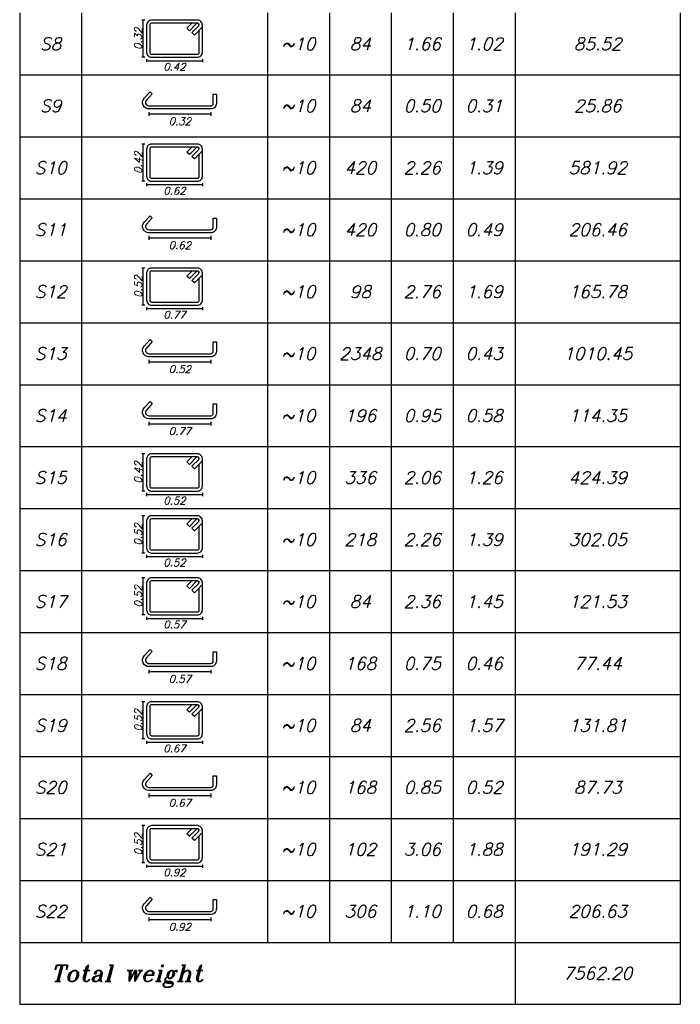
# Model space of a CAD drawing. Header units: inches. Extents: x 826 to 1034, y 702 to 834.
# Tile 53 of 93: x 936 to 943, y 716 to 727. Entities that reach past the tile are written whole.
import ezdxf
from ezdxf.enums import TextEntityAlignment as Align

# ---------------------------------------------------------------- set-up
doc = ezdxf.new("R2010")
doc.units = ezdxf.units.IN
doc.header["$MEASUREMENT"] = 0
doc.layers.add('SAZE_DRAWINGS', color=7, linetype='Continuous')
doc.styles.add('SAZE_STYLE', font='romansp.shx', dxfattribs={"oblique": 15})
doc.styles.add('SAZE_STYLE1', font='romant.shx', dxfattribs={"oblique": 15})

# ---------------------------------------------------------------- blocks, each defined once
blk = doc.blocks.new('SAZE-REC-TIE135')
at = {"layer": 'SAZE_DRAWINGS', "color": 2}
for p, q in [((-0.08, 0.55), (-0.13, 0.55)), ((-0.105, -0.05), (-0.105, 0.55)), ((-0.08, -0.05), (-0.13, -0.05)), ((-0.05, -0.08), (-0.05, -0.13)), ((-0.05, -0.105), (0.85, -0.105)), ((0.85, -0.08), (0.85, -0.13))]:
    blk.add_line(p, q, dxfattribs=at)
at = {"layer": 'SAZE_DRAWINGS', "color": 5}
blk.add_lwpolyline([(0.03, -0.05), (0.77, -0.05, 0.414214), (0.85, 0.03), (0.85, 0.47, 0.414214), (0.77, 0.55), (0.03, 0.55, 0.414214), (-0.05, 0.47), (-0.05, 0.03, 0.414214)], format="xyb", close=True, dxfattribs=at)
blk.add_lwpolyline([(0.8, 0.47, 0.414214), (0.77, 0.5), (0.03, 0.5, 0.414214), (0, 0.47), (0, 0.03, 0.414214), (0.03, 0), (0.77, 0, 0.414214), (0.8, 0.03), (0.8, 0.39)], format="xyb", dxfattribs=at)
for points in [[(0.75, 0.49), (0.64, 0.38), (0.6, 0.42), (0.68, 0.5)], [(0.85, 0.44), (0.72, 0.31), (0.68, 0.35), (0.79, 0.46)]]:
    blk.add_lwpolyline(points, dxfattribs=at)
blk.add_arc((0.77, 0.475), 0.025, 306.8699, 143.1301, dxfattribs=at)
at = {"layer": 'SAZE_DRAWINGS', "color": 3, "style": 'SAZE_STYLE', "oblique": 15}
blk.add_attdef('B', text='', height=0.12, rotation=90, dxfattribs=at).set_placement((-0.125, 0.25), align=Align.CENTER)
blk.add_attdef('A', text='', height=0.12, dxfattribs=at).set_placement((0.4, -0.205), align=Align.MIDDLE)
blk = doc.blocks.new('SAZE-CROSSTIE90-135')
at = {"layer": 'SAZE_DRAWINGS', "color": 2}
for p, q in [((0, -0.1), (0, -0.16)), ((0, -0.13), (1, -0.13)), ((1, -0.1), (1, -0.16))]:
    blk.add_line(p, q, dxfattribs=at)
at = {"layer": 'SAZE_DRAWINGS', "color": 5}
blk.add_lwpolyline([(1.09, 0.19), (1.09, 0.04, -0.414214), (1, -0.05), (0, -0.05, -0.649873), (-0.077, 0.124), (0.018, 0.228), (0.055, 0.195), (-0.04, 0.09, 0.649873), (0, 0), (1, 0, 0.414214), (1.04, 0.04), (1.04, 0.19)], format="xyb", close=True, dxfattribs=at)
at = {"layer": 'SAZE_DRAWINGS', "color": 3, "style": 'SAZE_STYLE', "oblique": 15}
blk.add_attdef('B', text='', height=0.12, dxfattribs=at).set_placement((-0.04, 0.18), align=Align.RIGHT)
blk.add_attdef('A', text='', height=0.12, dxfattribs=at).set_placement((0.5, -0.25), align=Align.MIDDLE)

msp = doc.modelspace()

# ---------------------------------------------------------------- linework, layer by layer
at = {"layer": 'SAZE_DRAWINGS', "color": 6}
for points in [[(935.9821, 726.9905), (935.9821, 726.313)], [(943.2087, 726.9905), (943.2087, 726.313)], [(935.9821, 726.313), (935.9821, 725.6355)], [(943.2087, 726.313), (943.2087, 725.6355)], [(935.9821, 725.6355), (935.9821, 724.9581)], [(943.2087, 725.6355), (943.2087, 724.9581)], [(935.9821, 724.9581), (935.9821, 724.2806)], [(943.2087, 724.9581), (943.2087, 724.2806)], [(935.9821, 724.2806), (935.9821, 723.6031)], [(943.2087, 724.2806), (943.2087, 723.6031)], [(935.9821, 723.6031), (935.9821, 722.9256)], [(943.2087, 723.6031), (943.2087, 722.9256)], [(935.9821, 722.9256), (935.9821, 722.2481)], [(943.2087, 722.9256), (943.2087, 722.2481)], [(935.9821, 722.2481), (935.9821, 721.5706)], [(943.2087, 722.2481), (943.2087, 721.5706)], [(935.9821, 721.5706), (935.9821, 720.8931)], [(943.2087, 721.5706), (943.2087, 720.8931)], [(935.9821, 720.8931), (935.9821, 720.2156)], [(943.2087, 720.8931), (943.2087, 720.2156)], [(935.9821, 720.2156), (935.9821, 719.5381)], [(943.2087, 720.2156), (943.2087, 719.5381)], [(935.9821, 719.5381), (935.9821, 718.8606)], [(943.2087, 719.5381), (943.2087, 718.8606)], [(935.9821, 718.8606), (935.9821, 718.1832)], [(943.2087, 718.8606), (943.2087, 718.1832)], [(935.9821, 718.1832), (935.9821, 717.5057)], [(943.2087, 718.1832), (943.2087, 717.5057)], [(935.9821, 717.5057), (935.9821, 716.8282)], [(943.2087, 717.5057), (943.2087, 716.8282)], [(935.9821, 716.8282), (935.9821, 716.1507)], [(943.2087, 716.8282), (943.2087, 716.1507)], [(935.9821, 716.1507), (943.2087, 716.1507)]]:
    msp.add_lwpolyline(points, dxfattribs=at)
at = {"layer": 'SAZE_DRAWINGS', "color": 2}
for points in [[(936.6596, 726.9905), (936.6596, 726.313)], [(938.6921, 726.9905), (938.6921, 726.313)], [(939.3696, 726.9905), (939.3696, 726.313)], [(940.0471, 726.9905), (940.0471, 726.313)], [(940.7246, 726.9905), (940.7246, 726.313)], [(941.4021, 726.9905), (941.4021, 726.313)], [(936.6596, 726.313), (936.6596, 725.6355)], [(938.6921, 726.313), (938.6921, 725.6355)], [(939.3696, 726.313), (939.3696, 725.6355)], [(940.0471, 726.313), (940.0471, 725.6355)], [(940.7246, 726.313), (940.7246, 725.6355)], [(941.4021, 726.313), (941.4021, 725.6355)], [(936.6596, 725.6355), (936.6596, 724.9581)], [(938.6921, 725.6355), (938.6921, 724.9581)], [(939.3696, 725.6355), (939.3696, 724.9581)], [(940.0471, 725.6355), (940.0471, 724.9581)], [(940.7246, 725.6355), (940.7246, 724.9581)], [(941.4021, 725.6355), (941.4021, 724.9581)], [(936.6596, 724.9581), (936.6596, 724.2806)], [(938.6921, 724.9581), (938.6921, 724.2806)], [(939.3696, 724.9581), (939.3696, 724.2806)], [(940.0471, 724.9581), (940.0471, 724.2806)], [(940.7246, 724.9581), (940.7246, 724.2806)], [(941.4021, 724.9581), (941.4021, 724.2806)], [(936.6596, 724.2806), (936.6596, 723.6031)], [(938.6921, 724.2806), (938.6921, 723.6031)], [(939.3696, 724.2806), (939.3696, 723.6031)], [(940.0471, 724.2806), (940.0471, 723.6031)], [(940.7246, 724.2806), (940.7246, 723.6031)], [(941.4021, 724.2806), (941.4021, 723.6031)], [(936.6596, 723.6031), (936.6596, 722.9256)], [(938.6921, 723.6031), (938.6921, 722.9256)], [(939.3696, 723.6031), (939.3696, 722.9256)], [(940.0471, 723.6031), (940.0471, 722.9256)], [(940.7246, 723.6031), (940.7246, 722.9256)], [(941.4021, 723.6031), (941.4021, 722.9256)], [(936.6596, 722.9256), (936.6596, 722.2481)], [(938.6921, 722.9256), (938.6921, 722.2481)], [(939.3696, 722.9256), (939.3696, 722.2481)], [(940.0471, 722.9256), (940.0471, 722.2481)], [(940.7246, 722.9256), (940.7246, 722.2481)], [(941.4021, 722.9256), (941.4021, 722.2481)], [(936.6596, 722.2481), (936.6596, 721.5706)], [(938.6921, 722.2481), (938.6921, 721.5706)], [(939.3696, 722.2481), (939.3696, 721.5706)], [(940.0471, 722.2481), (940.0471, 721.5706)], [(940.7246, 722.2481), (940.7246, 721.5706)], [(941.4021, 722.2481), (941.4021, 721.5706)], [(936.6596, 721.5706), (936.6596, 720.8931)], [(938.6921, 721.5706), (938.6921, 720.8931)], [(939.3696, 721.5706), (939.3696, 720.8931)], [(940.0471, 721.5706), (940.0471, 720.8931)], [(940.7246, 721.5706), (940.7246, 720.8931)], [(941.4021, 721.5706), (941.4021, 720.8931)], [(936.6596, 720.8931), (936.6596, 720.2156)], [(938.6921, 720.8931), (938.6921, 720.2156)], [(939.3696, 720.8931), (939.3696, 720.2156)], [(940.0471, 720.8931), (940.0471, 720.2156)], [(940.7246, 720.8931), (940.7246, 720.2156)], [(941.4021, 720.8931), (941.4021, 720.2156)], [(936.6596, 720.2156), (936.6596, 719.5381)], [(938.6921, 720.2156), (938.6921, 719.5381)], [(939.3696, 720.2156), (939.3696, 719.5381)], [(940.0471, 720.2156), (940.0471, 719.5381)], [(940.7246, 720.2156), (940.7246, 719.5381)], [(941.4021, 720.2156), (941.4021, 719.5381)], [(936.6596, 719.5381), (936.6596, 718.8606)], [(938.6921, 719.5381), (938.6921, 718.8606)], [(939.3696, 719.5381), (939.3696, 718.8606)], [(940.0471, 719.5381), (940.0471, 718.8606)], [(940.7246, 719.5381), (940.7246, 718.8606)], [(941.4021, 719.5381), (941.4021, 718.8606)], [(936.6596, 718.8606), (936.6596, 718.1832)], [(938.6921, 718.8606), (938.6921, 718.1832)], [(939.3696, 718.8606), (939.3696, 718.1832)], [(940.0471, 718.8606), (940.0471, 718.1832)], [(940.7246, 718.8606), (940.7246, 718.1832)], [(941.4021, 718.8606), (941.4021, 718.1832)], [(936.6596, 718.1832), (936.6596, 717.5057)], [(938.6921, 718.1832), (938.6921, 717.5057)], [(939.3696, 718.1832), (939.3696, 717.5057)], [(940.0471, 718.1832), (940.0471, 717.5057)], [(940.7246, 718.1832), (940.7246, 717.5057)], [(941.4021, 718.1832), (941.4021, 717.5057)], [(936.6596, 717.5057), (936.6596, 716.8282)], [(938.6921, 717.5057), (938.6921, 716.8282)], [(939.3696, 717.5057), (939.3696, 716.8282)], [(940.0471, 717.5057), (940.0471, 716.8282)], [(940.7246, 717.5057), (940.7246, 716.8282)], [(941.4021, 717.5057), (941.4021, 716.8282)], [(941.4021, 716.8282), (941.4021, 716.1507)]]:
    msp.add_lwpolyline(points, dxfattribs=at)
at = {"layer": 'SAZE_DRAWINGS', "color": 4}
for points in [[(935.9821, 726.313), (943.2087, 726.313)], [(935.9821, 725.6355), (943.2087, 725.6355)], [(935.9821, 724.9581), (943.2087, 724.9581)], [(935.9821, 724.2806), (943.2087, 724.2806)], [(935.9821, 723.6031), (943.2087, 723.6031)], [(935.9821, 722.9256), (943.2087, 722.9256)], [(935.9821, 722.2481), (943.2087, 722.2481)], [(935.9821, 721.5706), (943.2087, 721.5706)], [(935.9821, 720.8931), (943.2087, 720.8931)], [(935.9821, 720.2156), (943.2087, 720.2156)], [(935.9821, 719.5381), (943.2087, 719.5381)], [(935.9821, 718.8606), (943.2087, 718.8606)], [(935.9821, 718.1832), (943.2087, 718.1832)], [(935.9821, 717.5057), (943.2087, 717.5057)], [(935.9821, 716.8282), (943.2087, 716.8282)]]:
    msp.add_lwpolyline(points, dxfattribs=at)

# ---------------------------------------------------------------- block references
at = {"layer": 'SAZE_DRAWINGS', "color": 5, "xscale": 0.6774900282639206, "yscale": 0.6774900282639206, "zscale": 0.6774900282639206}
for name, p, values in [('SAZE-REC-TIE135', (937.4049, 726.5389), {'A': '0.42', 'B': '0.32'}), ('SAZE-CROSSTIE90-135', (937.3958, 725.9743), {'A': '0.32'}), ('SAZE-REC-TIE135', (937.4049, 725.1839), {'A': '0.62', 'B': '0.42'}), ('SAZE-CROSSTIE90-135', (937.3958, 724.6193), {'A': '0.62'}), ('SAZE-REC-TIE135', (937.4049, 723.8289), {'A': '0.77', 'B': '0.52'}), ('SAZE-CROSSTIE90-135', (937.3958, 723.2643), {'A': '0.52'}), ('SAZE-CROSSTIE90-135', (937.3958, 722.5868), {'A': '0.77'}), ('SAZE-REC-TIE135', (937.4049, 721.7964), {'A': '0.52', 'B': '0.42'}), ('SAZE-REC-TIE135', (937.4049, 721.1189), {'A': '0.52', 'B': '0.52'}), ('SAZE-REC-TIE135', (937.4049, 720.4415), {'A': '0.57', 'B': '0.52'}), ('SAZE-CROSSTIE90-135', (937.3958, 719.8769), {'A': '0.57'}), ('SAZE-REC-TIE135', (937.4049, 719.0865), {'A': '0.67', 'B': '0.52'}), ('SAZE-CROSSTIE90-135', (937.3958, 718.5219), {'A': '0.67'}), ('SAZE-REC-TIE135', (937.4049, 717.7315), {'A': '0.92', 'B': '0.52'}), ('SAZE-CROSSTIE90-135', (937.3958, 717.1669), {'A': '0.92'})]:
    msp.add_blockref(name, p, dxfattribs=at).add_auto_attribs(values)

# ---------------------------------------------------------------- texts
at = {"layer": 'SAZE_DRAWINGS', "color": 3, "oblique": 15}
for s, style, p in [('S8', 'SAZE_STYLE', (936.3209, 726.6518)), ('~10', 'SAZE_STYLE', (939.0309, 726.6518)), ('84', 'SAZE_STYLE', (939.7083, 726.6518)), ('1.66', 'SAZE_STYLE', (940.3858, 726.6518)), ('1.02', 'SAZE_STYLE', (941.0633, 726.6518)), ('85.52', 'SAZE_STYLE', (942.3054, 726.6518)), ('S9', 'SAZE_STYLE', (936.3209, 725.9743)), ('~10', 'SAZE_STYLE', (939.0309, 725.9743)), ('84', 'SAZE_STYLE', (939.7083, 725.9743)), ('0.50', 'SAZE_STYLE', (940.3858, 725.9743)), ('0.31', 'SAZE_STYLE', (941.0633, 725.9743)), ('25.86', 'SAZE_STYLE', (942.3054, 725.9743)), ('S10', 'SAZE_STYLE', (936.3209, 725.2968)), ('~10', 'SAZE_STYLE', (939.0309, 725.2968)), ('420', 'SAZE_STYLE', (939.7083, 725.2968)), ('2.26', 'SAZE_STYLE', (940.3858, 725.2968)), ('1.39', 'SAZE_STYLE', (941.0633, 725.2968)), ('581.92', 'SAZE_STYLE', (942.3054, 725.2968)), ('S11', 'SAZE_STYLE', (936.3209, 724.6193)), ('~10', 'SAZE_STYLE', (939.0309, 724.6193)), ('420', 'SAZE_STYLE', (939.7083, 724.6193)), ('0.80', 'SAZE_STYLE', (940.3858, 724.6193)), ('0.49', 'SAZE_STYLE', (941.0633, 724.6193)), ('206.46', 'SAZE_STYLE', (942.3054, 724.6193)), ('S12', 'SAZE_STYLE', (936.3209, 723.9418)), ('~10', 'SAZE_STYLE', (939.0309, 723.9418)), ('98', 'SAZE_STYLE', (939.7083, 723.9418)), ('2.76', 'SAZE_STYLE', (940.3858, 723.9418)), ('1.69', 'SAZE_STYLE', (941.0633, 723.9418)), ('165.78', 'SAZE_STYLE', (942.3054, 723.9418)), ('S13', 'SAZE_STYLE', (936.3209, 723.2643)), ('~10', 'SAZE_STYLE', (939.0309, 723.2643)), ('2348', 'SAZE_STYLE', (939.7083, 723.2643)), ('0.70', 'SAZE_STYLE', (940.3858, 723.2643)), ('0.43', 'SAZE_STYLE', (941.0633, 723.2643)), ('1010.45', 'SAZE_STYLE', (942.3054, 723.2643)), ('S14', 'SAZE_STYLE', (936.3209, 722.5868)), ('~10', 'SAZE_STYLE', (939.0309, 722.5868)), ('196', 'SAZE_STYLE', (939.7083, 722.5868)), ('0.95', 'SAZE_STYLE', (940.3858, 722.5868)), ('0.58', 'SAZE_STYLE', (941.0633, 722.5868)), ('114.35', 'SAZE_STYLE', (942.3054, 722.5868)), ('S15', 'SAZE_STYLE', (936.3209, 721.9093)), ('~10', 'SAZE_STYLE', (939.0309, 721.9093)), ('336', 'SAZE_STYLE', (939.7083, 721.9093)), ('2.06', 'SAZE_STYLE', (940.3858, 721.9093)), ('1.26', 'SAZE_STYLE', (941.0633, 721.9093)), ('424.39', 'SAZE_STYLE', (942.3054, 721.9093)), ('S16', 'SAZE_STYLE', (936.3209, 721.2319)), ('~10', 'SAZE_STYLE', (939.0309, 721.2319)), ('218', 'SAZE_STYLE', (939.7083, 721.2319)), ('2.26', 'SAZE_STYLE', (940.3858, 721.2319)), ('1.39', 'SAZE_STYLE', (941.0633, 721.2319)), ('302.05', 'SAZE_STYLE', (942.3054, 721.2319)), ('S17', 'SAZE_STYLE', (936.3209, 720.5544)), ('~10', 'SAZE_STYLE', (939.0309, 720.5544)), ('84', 'SAZE_STYLE', (939.7083, 720.5544)), ('2.36', 'SAZE_STYLE', (940.3858, 720.5544)), ('1.45', 'SAZE_STYLE', (941.0633, 720.5544)), ('121.53', 'SAZE_STYLE', (942.3054, 720.5544)), ('S18', 'SAZE_STYLE', (936.3209, 719.8769)), ('~10', 'SAZE_STYLE', (939.0309, 719.8769)), ('168', 'SAZE_STYLE', (939.7083, 719.8769)), ('0.75', 'SAZE_STYLE', (940.3858, 719.8769)), ('0.46', 'SAZE_STYLE', (941.0633, 719.8769)), ('77.44', 'SAZE_STYLE', (942.3054, 719.8769)), ('S19', 'SAZE_STYLE', (936.3209, 719.1994)), ('~10', 'SAZE_STYLE', (939.0309, 719.1994)), ('84', 'SAZE_STYLE', (939.7083, 719.1994)), ('2.56', 'SAZE_STYLE', (940.3858, 719.1994)), ('1.57', 'SAZE_STYLE', (941.0633, 719.1994)), ('131.81', 'SAZE_STYLE', (942.3054, 719.1994)), ('S20', 'SAZE_STYLE', (936.3209, 718.5219)), ('~10', 'SAZE_STYLE', (939.0309, 718.5219)), ('168', 'SAZE_STYLE', (939.7083, 718.5219)), ('0.85', 'SAZE_STYLE', (940.3858, 718.5219)), ('0.52', 'SAZE_STYLE', (941.0633, 718.5219)), ('87.73', 'SAZE_STYLE', (942.3054, 718.5219)), ('S21', 'SAZE_STYLE', (936.3209, 717.8444)), ('~10', 'SAZE_STYLE', (939.0309, 717.8444)), ('102', 'SAZE_STYLE', (939.7083, 717.8444)), ('3.06', 'SAZE_STYLE', (940.3858, 717.8444)), ('1.88', 'SAZE_STYLE', (941.0633, 717.8444)), ('191.29', 'SAZE_STYLE', (942.3054, 717.8444)), ('S22', 'SAZE_STYLE', (936.3209, 717.1669)), ('~10', 'SAZE_STYLE', (939.0309, 717.1669)), ('306', 'SAZE_STYLE', (939.7083, 717.1669)), ('1.10', 'SAZE_STYLE', (940.3858, 717.1669)), ('0.68', 'SAZE_STYLE', (941.0633, 717.1669)), ('206.63', 'SAZE_STYLE', (942.3054, 717.1669)), ('7562.20', 'SAZE_STYLE1', (942.3054, 716.4894))]:
    msp.add_text(s, height=0.1355, dxfattribs=dict(at, style=style)).set_placement(p, align=Align.MIDDLE_CENTER)
at = {"layer": 'SAZE_DRAWINGS', "color": 3, "style": 'SAZE_STYLE1', "oblique": 15}
msp.add_text('Total weight', height=0.180664, dxfattribs=at).set_placement((936.3209, 716.4894), align=Align.MIDDLE_LEFT)

doc.saveas('drawing.dxf')
